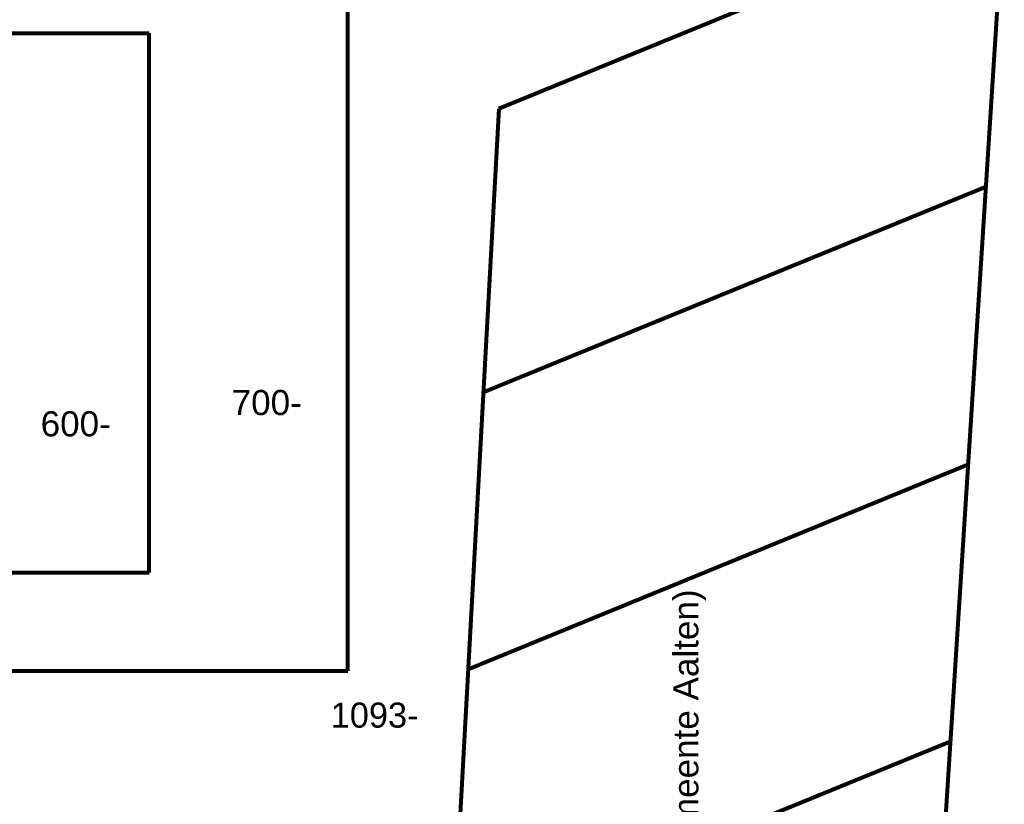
# Model space of a CAD drawing. Header units: millimetres. Extents: x -34570 to 24172, y 36800 to 73669.
# Tile 87 of 91: x 14355 to 24172, y 55515 to 63333. Entities that reach past the tile are written whole.
import ezdxf

# ---------------------------------------------------------------- set-up
doc = ezdxf.new("R2010")
doc.units = ezdxf.units.MM
doc.layers.add('Algemeen', color=253, linetype='Continuous', lineweight=9)
doc.layers.add('Algemeen01', color=253, linetype='Continuous', lineweight=80)
doc.styles.add('ARIAL', font='arial.ttf')

msp = doc.modelspace()

# ---------------------------------------------------------------- linework, layer by layer
at = {"layer": 'Algemeen01'}
for p, q in [((17626.53885, 56844.81741), (17626.53885, 65769.05388)), ((24171.56584, 64505.95144), (19131.7615, 62445.09819)), ((22722.70355, 41821.48458), (24171.56584, 64505.95144)), ((1661.53885, 63197.10244), (15646.53885, 63197.10244)), ((15646.53885, 57824.81741), (15646.53885, 63197.10244)), ((19131.7615, 62445.09819), (17884.385, 39772.64891)), ((23990.2716, 61667.47384), (18976.17453, 59617.13269)), ((23813.48518, 58899.574), (18824.45617, 56859.48357)), ((14046.53885, 57824.81741), (15646.53885, 57824.81741)), ((14046.53885, 56844.81741), (17626.53885, 56844.81741)), ((23637.35645, 56141.97142), (18673.30225, 54112.09357))]:
    msp.add_line(p, q, dxfattribs=at)

# ---------------------------------------------------------------- texts
at = {"layer": 'Algemeen', "char_height": 250, "attachment_point": 7, "style": 'ARIAL'}
for s, insert, width in [('\\W1.00;700-', (16468.13952, 59389.38411), 829.5524691), ('\\W1.00;600-', (14563.64747, 59177.82607), 829.5524691), ('\\W0.98;1093-', (17455.75263, 56275.08003), 1022.9172357)]:
    msp.add_mtext(s, dxfattribs=dict(at, insert=insert, width=width))
at = {"layer": 'Algemeen', "insert": (21196.78693, 47231.26696), "char_height": 250, "width": 10599.5156075, "attachment_point": 7, "rotation": 90, "style": 'ARIAL'}
msp.add_mtext('\\W1.00;op\\~basis\\~van\\~tekeningnr.\\~01-04-11\\~d.d.\\~04-01-16\\~(gemeente\\~Aalten)', dxfattribs=at)

doc.saveas('drawing.dxf')
